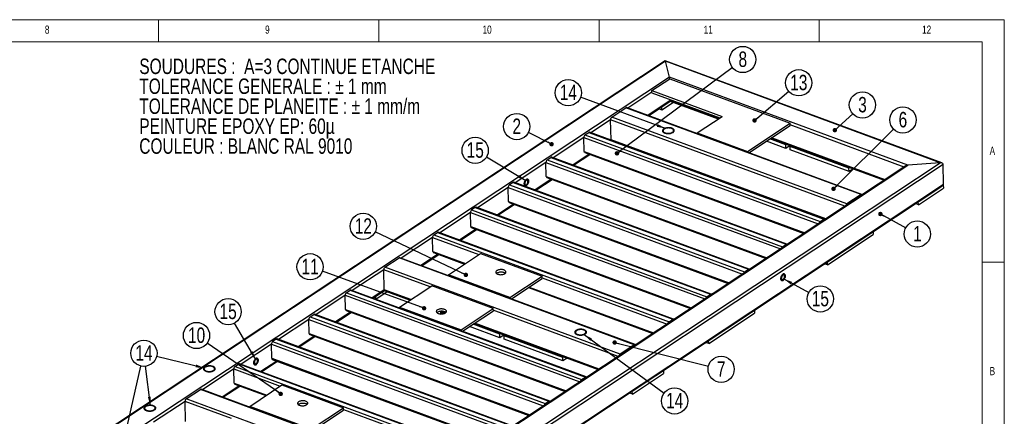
# Model space of a CAD drawing. Header units: millimetres. Extents: x 5 to 589, y 5 to 415.
# Tile 17 of 17: x 365 to 589, y 325 to 415. Entities that reach past the tile are written whole.
import ezdxf

# ---------------------------------------------------------------- set-up
doc = ezdxf.new("R2010")
doc.units = ezdxf.units.MM
doc.layers.add('NOTES', color=6, linetype='Continuous')
doc.layers.add('TRAIT-FORT', color=4, linetype='Continuous', lineweight=25)
doc.styles.add('SLDTEXTSTYLE0', font='TXT', dxfattribs={"width": 0.75})
doc.dimstyles.new('SLDDIMSTYLE7', dxfattribs={"dimtxt": 0.18, "dimasz": 1, "dimexe": 0, "dimexo": 0.0625, "dimgap": 0, "dimtad": 0, "dimtih": 1, "dimtoh": 1, "dimdec": 0, "dimrnd": 1e-09, "dimzin": 0, "dimdsep": 46, "dimtxsty": 'Standard', "dimblk1": 'DOT', "dimblk2": 'DOT', "dimsah": 1, "dimcen": 0.09, "dimadec": 0, "dimazin": 0, "dimtfac": 1, "dimtdec": 0, "dimtofl": 0, "dimtmove": 0, "dimatfit": 3, "dimldrblk": 'DOT', "dimfxl": 1, "dimfrac": 2, "dimtolj": 1, "dimtzin": 0, "dimarcsym": 0})
doc.dimstyles.new('SLDDIMSTYLE8', dxfattribs={"dimtxt": 0.18, "dimasz": 2, "dimexe": 0, "dimexo": 0.0625, "dimgap": 0, "dimtad": 0, "dimtih": 1, "dimtoh": 1, "dimdec": 0, "dimrnd": 1e-09, "dimzin": 0, "dimdsep": 46, "dimtxsty": 'Standard', "dimsah": 1, "dimcen": 0.09, "dimadec": 0, "dimazin": 0, "dimtfac": 2, "dimtdec": 0, "dimtofl": 0, "dimtmove": 0, "dimatfit": 3, "dimfxl": 1, "dimfrac": 2, "dimtolj": 1, "dimtzin": 0, "dimarcsym": 0})

# ---------------------------------------------------------------- blocks, each defined once
blk = doc.blocks.new('SW_NOTE_0')
at = {"layer": 'NOTES', "color": 0, "char_height": 3.5, "attachment_point": 1, "style": 'SLDTEXTSTYLE0'}
for s, insert in [('SOUDURES :  A=3 CONTINUE ETANCHE', (0, 4.51)), ('TOLERANCE GENERALE : ± 1 mm', (0, -0.01)), ('TOLERANCE DE PLANEITE : ± 1 mm/m', (0, -4.54)), ('PEINTURE EPOXY EP: 60µ', (0, -9.07)), ('COULEUR : BLANC RAL 9010', (0, -13.59))]:
    blk.add_mtext(s, dxfattribs=dict(at, insert=insert))
blk = doc.blocks.new('SW_NOTE_6')
at = {"layer": 'NOTES', "color": 0}
blk.add_circle((2.62, -1.42), 2.98, dxfattribs=at)
at = {"layer": 'NOTES', "color": 0, "insert": (2.63, 0.39), "char_height": 3.5, "attachment_point": 2, "style": 'SLDTEXTSTYLE0'}
blk.add_mtext('1', dxfattribs=at)
blk = doc.blocks.new('_DOT')
at = {"color": 0, "linetype": 'ByBlock', "lineweight": -2}
blk.add_line((-0.5, 0), (-1, 0), dxfattribs=at)
at = {"color": 0, "linetype": 'ByBlock', "const_width": 0.5}
blk.add_lwpolyline([(-0.25, 0, 1), (0.25, 0, 1)], format="xyb", close=True, dxfattribs=at)
blk = doc.blocks.new('SW_NOTE_7')
at = {"layer": 'NOTES', "color": 0}
blk.add_circle((2.62, -1.43), 2.98, dxfattribs=at)
at = {"layer": 'NOTES', "color": 0, "insert": (2.63, 0.39), "char_height": 3.5, "attachment_point": 2, "style": 'SLDTEXTSTYLE0'}
blk.add_mtext('15', dxfattribs=at)
blk = doc.blocks.new('SW_NOTE_8')
at = {"layer": 'NOTES', "color": 0}
blk.add_circle((2.89, -0.73), 2.98, dxfattribs=at)
at = {"layer": 'NOTES', "color": 0, "insert": (2.9, 1.09), "char_height": 3.5, "attachment_point": 2, "style": 'SLDTEXTSTYLE0'}
blk.add_mtext('7', dxfattribs=at)
blk = doc.blocks.new('SW_NOTE_10')
at = {"layer": 'NOTES', "color": 0}
blk.add_circle((2.27, 1.93), 2.98, dxfattribs=at)
at = {"layer": 'NOTES', "color": 0, "insert": (2.28, 3.75), "char_height": 3.5, "attachment_point": 2, "style": 'SLDTEXTSTYLE0'}
blk.add_mtext('13', dxfattribs=at)
blk = doc.blocks.new('SW_NOTE_11')
at = {"layer": 'NOTES', "color": 0}
blk.add_circle((2.2, 2.01), 2.98, dxfattribs=at)
at = {"layer": 'NOTES', "color": 0, "insert": (2.21, 3.83), "char_height": 3.5, "attachment_point": 2, "style": 'SLDTEXTSTYLE0'}
blk.add_mtext('3', dxfattribs=at)
blk = doc.blocks.new('SW_NOTE_12')
at = {"layer": 'NOTES', "color": 0}
blk.add_circle((-2.66, 1.35), 2.98, dxfattribs=at)
at = {"layer": 'NOTES', "color": 0, "insert": (-2.66, 3.17), "char_height": 3.5, "attachment_point": 2, "style": 'SLDTEXTSTYLE0'}
blk.add_mtext('2', dxfattribs=at)
blk = doc.blocks.new('SW_NOTE_13')
at = {"layer": 'NOTES', "color": 0}
blk.add_circle((2.39, 1.78), 2.98, dxfattribs=at)
at = {"layer": 'NOTES', "color": 0, "insert": (2.4, 3.6), "char_height": 3.5, "attachment_point": 2, "style": 'SLDTEXTSTYLE0'}
blk.add_mtext('8', dxfattribs=at)
blk = doc.blocks.new('SW_NOTE_14')
at = {"layer": 'NOTES', "color": 0}
blk.add_circle((-2.7, 1.28), 2.98, dxfattribs=at)
at = {"layer": 'NOTES', "color": 0, "insert": (-2.69, 3.09), "char_height": 3.5, "attachment_point": 2, "style": 'SLDTEXTSTYLE0'}
blk.add_mtext('12', dxfattribs=at)
blk = doc.blocks.new('SW_NOTE_15')
at = {"layer": 'NOTES', "color": 0}
blk.add_circle((-2.8, 1.02), 2.98, dxfattribs=at)
at = {"layer": 'NOTES', "color": 0, "insert": (-2.79, 2.84), "char_height": 3.5, "attachment_point": 2, "style": 'SLDTEXTSTYLE0'}
blk.add_mtext('11', dxfattribs=at)
blk = doc.blocks.new('SW_NOTE_16')
at = {"layer": 'NOTES', "color": 0}
blk.add_circle((-2.45, 1.7), 2.98, dxfattribs=at)
at = {"layer": 'NOTES', "color": 0, "insert": (-2.44, 3.52), "char_height": 3.5, "attachment_point": 2, "style": 'SLDTEXTSTYLE0'}
blk.add_mtext('10', dxfattribs=at)
blk = doc.blocks.new('SW_NOTE_21')
at = {"layer": 'NOTES', "color": 0}
blk.add_circle((2.12, 2.1), 2.98, dxfattribs=at)
at = {"layer": 'NOTES', "color": 0, "insert": (2.12, 3.92), "char_height": 3.5, "attachment_point": 2, "style": 'SLDTEXTSTYLE0'}
blk.add_mtext('6', dxfattribs=at)
blk = doc.blocks.new('SW_NOTE_22')
at = {"layer": 'NOTES', "color": 0}
blk.add_circle((-1.49, 2.58), 2.98, dxfattribs=at)
at = {"layer": 'NOTES', "color": 0, "insert": (-1.48, 4.4), "char_height": 3.5, "attachment_point": 2, "style": 'SLDTEXTSTYLE0'}
blk.add_mtext('15', dxfattribs=at)
blk = doc.blocks.new('SW_NOTE_23')
at = {"layer": 'NOTES', "color": 0}
blk.add_circle((-2.56, 1.53), 2.98, dxfattribs=at)
at = {"layer": 'NOTES', "color": 0, "insert": (-2.55, 3.35), "char_height": 3.5, "attachment_point": 2, "style": 'SLDTEXTSTYLE0'}
blk.add_mtext('15', dxfattribs=at)
blk = doc.blocks.new('SW_NOTE_24')
at = {"layer": 'NOTES', "color": 0}
blk.add_circle((-2.8, 1.03), 2.98, dxfattribs=at)
at = {"layer": 'NOTES', "color": 0, "insert": (-2.79, 2.85), "char_height": 3.5, "attachment_point": 2, "style": 'SLDTEXTSTYLE0'}
blk.add_mtext('14', dxfattribs=at)
blk = doc.blocks.new('SW_NOTE_25')
at = {"layer": 'NOTES', "color": 0}
blk.add_circle((2.41, -1.76), 2.98, dxfattribs=at)
at = {"layer": 'NOTES', "color": 0, "insert": (2.42, 0.06), "char_height": 3.5, "attachment_point": 2, "style": 'SLDTEXTSTYLE0'}
blk.add_mtext('14', dxfattribs=at)
blk = doc.blocks.new('SW_NOTE_27')
at = {"layer": 'NOTES', "color": 0}
blk.add_circle((-2.9, 0.71), 2.98, dxfattribs=at)
at = {"layer": 'NOTES', "color": 0, "insert": (-2.89, 2.53), "char_height": 3.5, "attachment_point": 2, "style": 'SLDTEXTSTYLE0'}
blk.add_mtext('14', dxfattribs=at)

msp = doc.modelspace()

# ---------------------------------------------------------------- linework, layer by layer
at = {"lineweight": 18}
for p, q in [((589, 415), (5, 415)), ((397, 415), (397, 410)), ((447, 410), (447, 415)), ((497, 415), (497, 410)), ((547, 410), (547, 415)), ((589, 5), (589, 415)), ((584, 410), (10, 410)), ((584, 10), (584, 410)), ((584, 360), (589, 360))]:
    msp.add_line(p, q, dxfattribs=at)
at = {"layer": 'TRAIT-FORT', "lineweight": 25}
for p, q in [((511.99, 405.68), (376.61, 316.1)), ((512.04, 405.57), (377.04, 316.24)), ((574.82, 382.51), (512, 405.68)), ((574.43, 382.55), (512.04, 405.57)), ((512.96, 401.92), (512.04, 405.57)), ((512.96, 401.92), (390.47, 320.87)), ((509, 398.93), (513.04, 401.6)), ((567.09, 381.95), (512.96, 401.92)), ((513.04, 401.6), (540.35, 391.53)), ((509.01, 398.53), (503.56, 394.92)), ((509, 398.93), (524.91, 393.06)), ((509.01, 398.39), (509, 398.93)), ((509.01, 398.39), (524.4, 392.72)), ((513.17, 396.67), (508.03, 393.27)), ((508.21, 393.21), (513.15, 396.48)), ((513.86, 396.22), (511.25, 394.49)), ((513.15, 396.48), (524.02, 392.47)), ((513.17, 396.67), (513.17, 396.86)), ((524.21, 392.6), (513.17, 396.67)), ((499.86, 392.88), (503.07, 395.01)), ((556.48, 375.3), (503.07, 395.01)), ((556.65, 375.34), (503.24, 395.04)), ((511.25, 394.49), (510.54, 394.75)), ((511.25, 394.49), (511.23, 395.21)), ((499.59, 392.29), (495.13, 389.34)), ((499.71, 387.76), (499.59, 392.29)), ((552.82, 372.65), (499.59, 392.29)), ((553.26, 373.18), (499.86, 392.88)), ((519.27, 389.32), (524.91, 393.06)), ((530.66, 385.12), (540.35, 391.53)), ((540.36, 390.99), (540.35, 391.53)), ((493.79, 388.86), (494.64, 389.43)), ((494.64, 389.43), (548.05, 369.72)), ((548.22, 369.76), (494.81, 389.46)), ((519.27, 389.12), (519.27, 389.32)), ((519.27, 389.32), (530.66, 385.12)), ((531, 384.8), (540.36, 390.99)), ((566.28, 381.56), (540.36, 391.13)), ((493.52, 388.28), (486.55, 383.67)), ((493.6, 385.08), (493.52, 388.28)), ((493.52, 388.28), (546.75, 368.64)), ((493.79, 388.86), (547.19, 369.16)), ((499.71, 387.76), (499.6, 387.69)), ((548.47, 369.77), (499.71, 387.76)), ((539.42, 385.8), (534.99, 387.43)), ((539.4, 386.6), (535.75, 387.94)), ((535.94, 388.07), (561.73, 378.55)), ((561.93, 378.68), (536.14, 388.2)), ((493.6, 385.08), (543.68, 366.6)), ((493.73, 384.83), (543.48, 366.48)), ((530.67, 384.92), (530.66, 385.12)), ((539.59, 386.72), (539.4, 386.6)), ((539.42, 385.8), (539.4, 386.6)), ((540.38, 386.43), (539.42, 385.8)), ((540.37, 386.24), (540.56, 386.37)), ((553.72, 381.31), (540.37, 386.24)), ((540.39, 385.44), (540.37, 386.24)), ((553.74, 380.51), (540.39, 385.44)), ((439.43, 293.22), (574.43, 382.55)), ((484.94, 382.6), (477.97, 377.99)), ((485.02, 379.4), (484.94, 382.6)), ((484.94, 382.6), (538.17, 362.96)), ((485.21, 383.19), (486.06, 383.75)), ((485.21, 383.19), (538.62, 363.48)), ((486.06, 383.75), (539.47, 364.05)), ((539.64, 364.08), (486.23, 383.78)), ((494.72, 384.47), (491.02, 382.02)), ((491.2, 381.95), (494.9, 384.4)), ((574.43, 382.55), (567.09, 381.95)), ((566.65, 381.81), (438.46, 296.99)), ((438.51, 296.87), (567.09, 381.95)), ((439.52, 292.5), (575.09, 382.21)), ((553.91, 381.44), (553.72, 381.31)), ((553.74, 380.51), (553.72, 381.31)), ((554.7, 381.15), (553.74, 380.51)), ((575.21, 377.68), (575.09, 382.21)), ((477.48, 378.07), (476.63, 377.51)), ((477.48, 378.07), (530.89, 358.37)), ((531.06, 358.4), (477.65, 378.11)), ((486.15, 378.79), (482.44, 376.34)), ((482.62, 376.28), (486.32, 378.72)), ((485.02, 379.4), (535.1, 360.93)), ((485.15, 379.16), (534.9, 360.8)), ((439.62, 287.78), (575.01, 377.37)), ((439.64, 287.97), (575.21, 377.68)), ((476.36, 376.92), (469.39, 372.31)), ((476.44, 373.73), (476.36, 376.92)), ((476.36, 376.92), (529.59, 357.28)), ((476.63, 377.51), (530.04, 357.81)), ((569.5, 372.99), (575.17, 376.75)), ((575.15, 377.5), (575.17, 376.75)), ((476.44, 373.73), (526.52, 355.25)), ((476.57, 373.48), (526.32, 355.12)), ((556.48, 375.3), (553.26, 373.18)), ((556.48, 375.1), (553.27, 372.98)), ((556.46, 375.06), (556.43, 375.07)), ((569.5, 372.99), (569.48, 373.71)), ((467.78, 371.25), (460.81, 366.64)), ((467.86, 368.05), (467.78, 371.25)), ((467.78, 371.25), (521.01, 351.61)), ((468.9, 372.4), (468.05, 371.83)), ((468.05, 371.83), (521.46, 352.13)), ((468.9, 372.4), (522.31, 352.69)), ((522.48, 352.73), (469.07, 372.43)), ((477.57, 373.11), (473.86, 370.66)), ((474.04, 370.6), (477.74, 373.05)), ((569.5, 372.99), (568.8, 373.26)), ((547.19, 369.16), (548.05, 369.72)), ((547.2, 368.96), (548.05, 369.52)), ((548, 369.49), (548.02, 369.48)), ((459.47, 366.16), (460.32, 366.72)), ((460.32, 366.72), (513.73, 347.02)), ((513.9, 347.05), (460.49, 366.75)), ((468.99, 367.43), (465.28, 364.99)), ((465.46, 364.92), (469.16, 367.37)), ((467.86, 368.05), (517.94, 349.57)), ((467.99, 367.8), (517.74, 349.44)), ((559.23, 366.93), (559.25, 366.21)), ((459.2, 365.57), (452.07, 360.85)), ((459.29, 362.37), (459.2, 365.57)), ((459.2, 365.57), (469.73, 361.68)), ((459.47, 366.16), (512.88, 346.45)), ((548.86, 359.34), (559.25, 366.21)), ((459.29, 362.37), (466.66, 359.65)), ((538.62, 363.48), (539.47, 364.05)), ((538.62, 363.28), (539.47, 363.85)), ((539.42, 363.81), (539.45, 363.8)), ((448.37, 358.81), (451.59, 360.94)), ((504.99, 341.23), (451.59, 360.94)), ((505.16, 341.27), (451.76, 360.97)), ((460.41, 361.76), (456.55, 359.2)), ((456.72, 359.14), (460.58, 361.69)), ((459.41, 362.13), (466.46, 359.52)), ((462.79, 357.09), (470.11, 361.94)), ((470.11, 361.94), (484.07, 356.79)), ((548.86, 359.34), (548.84, 360.05)), ((448.1, 358.22), (440.97, 353.51)), ((448.22, 353.69), (448.1, 358.22)), ((458.63, 354.34), (448.1, 358.22)), ((501.78, 339.11), (448.37, 358.81)), ((530.04, 357.81), (530.89, 358.37)), ((530.89, 358.17), (530.04, 357.61)), ((530.84, 358.14), (530.87, 358.13)), ((548.86, 359.34), (548.15, 359.6)), ((462.8, 356.9), (462.79, 357.09)), ((476.75, 351.94), (462.79, 357.09)), ((476.75, 351.94), (484.07, 356.79)), ((477.09, 351.62), (484.09, 356.26)), ((484.09, 356.26), (484.07, 356.79)), ((484.08, 356.39), (512.43, 345.93)), ((439.63, 353.03), (440.48, 353.59)), ((440.48, 353.59), (493.89, 333.89)), ((494.06, 333.92), (440.66, 353.63)), ((448.22, 353.69), (445.45, 351.86)), ((445.62, 351.79), (448.25, 353.54)), ((448.91, 353.24), (446.33, 351.53)), ((454.28, 351.46), (448.22, 353.69)), ((448.34, 353.45), (454.08, 351.33)), ((451.69, 349.75), (459.01, 354.59)), ((472.97, 349.44), (459.01, 354.59)), ((480.95, 354.18), (509.17, 343.77)), ((481.14, 354.31), (509.36, 343.9)), ((439.36, 352.44), (432.71, 348.04)), ((439.45, 349.24), (439.36, 352.44)), ((439.36, 352.44), (492.59, 332.8)), ((439.63, 353.03), (493.04, 333.33)), ((446.29, 351.54), (446.28, 352.23)), ((476.76, 351.75), (476.75, 351.94)), ((521.46, 352.13), (522.31, 352.69)), ((522.31, 352.49), (521.46, 351.93)), ((522.26, 352.46), (522.29, 352.45)), ((439.45, 349.24), (489.52, 330.77)), ((439.57, 349), (489.33, 330.64)), ((451.69, 349.75), (465.65, 344.6)), ((451.7, 349.55), (451.69, 349.75)), ((460.94, 348.8), (462.03, 348.4)), ((462.21, 348.53), (461.44, 348.82)), ((465.65, 344.6), (472.97, 349.44)), ((465.99, 344.28), (472.99, 348.91)), ((472.99, 348.91), (472.97, 349.44)), ((501.33, 338.58), (472.98, 349.04)), ((532.26, 349.08), (532.28, 348.36)), ((431.1, 346.97), (424.2, 342.41)), ((431.18, 343.77), (431.1, 346.97)), ((431.1, 346.97), (484.33, 327.33)), ((431.37, 347.56), (432.22, 348.12)), ((431.37, 347.56), (484.77, 327.86)), ((432.22, 348.12), (485.62, 328.42)), ((485.79, 328.45), (432.39, 348.16)), ((440.57, 348.63), (437.18, 346.39)), ((437.35, 346.32), (440.74, 348.57)), ((461.1, 348.55), (461.29, 348.67)), ((461.78, 348.29), (461.1, 348.55)), ((461.11, 348.2), (461.1, 348.55)), ((512.88, 346.45), (513.73, 347.02)), ((512.88, 346.25), (513.73, 346.82)), ((513.68, 346.78), (513.71, 346.77)), ((521.89, 341.49), (532.28, 348.36)), ((465.65, 344.4), (465.65, 344.6)), ((474.47, 342.82), (467.61, 345.35)), ((474.45, 343.62), (468.38, 345.86)), ((468.57, 345.99), (496.78, 335.58)), ((496.98, 335.7), (468.76, 346.12)), ((423.72, 342.5), (422.87, 341.93)), ((423.72, 342.5), (477.12, 322.79)), ((477.29, 322.83), (423.89, 342.53)), ((432.3, 343.16), (428.68, 340.76)), ((428.85, 340.7), (432.47, 343.1)), ((431.18, 343.77), (481.25, 325.3)), ((431.3, 343.53), (481.06, 325.17)), ((474.64, 343.75), (474.45, 343.62)), ((474.47, 342.82), (474.45, 343.62)), ((475.43, 343.46), (474.47, 342.82)), ((475.42, 343.26), (475.61, 343.39)), ((488.77, 338.34), (475.42, 343.26)), ((475.44, 342.46), (475.42, 343.26)), ((488.79, 337.54), (475.44, 342.46)), ((521.89, 341.49), (521.87, 342.2)), ((422.59, 341.35), (415.7, 336.79)), ((422.68, 338.15), (422.59, 341.35)), ((422.59, 341.35), (475.82, 321.71)), ((422.87, 341.93), (476.27, 322.23)), ((504.99, 341.23), (501.78, 339.11)), ((504.99, 341.03), (501.78, 338.91)), ((504.97, 340.99), (504.94, 341)), ((521.89, 341.49), (521.18, 341.75)), ((422.68, 338.15), (472.75, 319.67)), ((422.8, 337.9), (472.56, 319.54)), ((488.96, 338.46), (488.77, 338.34)), ((488.79, 337.54), (488.77, 338.34)), ((489.75, 338.17), (488.79, 337.54)), ((414.09, 335.72), (406.96, 331)), ((414.17, 332.52), (414.09, 335.72)), ((414.09, 335.72), (424.62, 331.84)), ((414.36, 336.31), (415.21, 336.87)), ((414.36, 336.31), (467.77, 316.6)), ((415.21, 336.87), (468.62, 317.17)), ((468.79, 317.2), (415.38, 336.9)), ((423.8, 337.53), (420.17, 335.14)), ((420.35, 335.07), (423.97, 337.47)), ((511.62, 335.42), (511.64, 334.71)), ((493.04, 333.33), (493.89, 333.89)), ((493.04, 333.13), (493.89, 333.69)), ((493.84, 333.65), (493.87, 333.65)), ((504.55, 330.02), (511.64, 334.71)), ((403.26, 328.96), (406.47, 331.09)), ((459.88, 311.38), (406.47, 331.09)), ((460.05, 311.42), (406.64, 331.12)), ((415.3, 331.91), (411.44, 329.35)), ((411.61, 329.29), (415.47, 331.84)), ((414.17, 332.52), (421.55, 329.8)), ((414.3, 332.28), (421.35, 329.67)), ((417.68, 327.24), (425, 332.09)), ((425, 332.09), (438.96, 326.94)), ((456.67, 309.26), (403.26, 328.96)), ((504.55, 330.02), (503.85, 330.28)), ((504.55, 330.02), (504.53, 330.73)), ((402.99, 328.37), (395.86, 323.66)), ((403.11, 323.84), (402.99, 328.37)), ((413.52, 324.49), (402.99, 328.37)), ((431.64, 322.09), (417.68, 327.24)), ((417.69, 327.05), (417.68, 327.24)), ((431.64, 322.09), (438.96, 326.94)), ((431.98, 321.77), (438.98, 326.41)), ((438.98, 326.41), (438.96, 326.94)), ((438.97, 326.54), (467.32, 316.08)), ((484.77, 327.86), (485.62, 328.42)), ((484.78, 327.66), (485.63, 328.22)), ((485.58, 328.18), (485.6, 328.18))]:
    msp.add_line(p, q, dxfattribs=at)
at = {"layer": 'TRAIT-FORT', "lineweight": 25, "flags": 128}
for points in [[(511.67, 390.21), (511.56, 390.13), (511.48, 390.04), (511.42, 389.95), (511.39, 389.86), (511.39, 389.76), (511.41, 389.66), (511.46, 389.57), (511.54, 389.49), (511.64, 389.41), (511.76, 389.34), (511.9, 389.27), (512.06, 389.22), (512.24, 389.19), (512.42, 389.16), (512.61, 389.15), (512.8, 389.15), (512.99, 389.17), (513.18, 389.2), (513.35, 389.24), (513.52, 389.29), (513.66, 389.36), (513.79, 389.43), (513.9, 389.51), (513.98, 389.6), (514.04, 389.69), (514.07, 389.79), (514.07, 389.88), (514.05, 389.98), (514, 390.07), (513.92, 390.16), (513.82, 390.24), (513.7, 390.31), (513.56, 390.37), (513.4, 390.42), (513.22, 390.46), (513.04, 390.48), (512.85, 390.49), (512.66, 390.49), (512.47, 390.48), (512.28, 390.45), (512.11, 390.41), (511.94, 390.35), (511.8, 390.29), (511.67, 390.21)], [(511.67, 390.21), (511.56, 390.13), (511.48, 390.04), (511.42, 389.95), (511.39, 389.86), (511.39, 389.76), (511.41, 389.66), (511.46, 389.57), (511.54, 389.49), (511.64, 389.41), (511.76, 389.34), (511.9, 389.27), (512.06, 389.22), (512.24, 389.19), (512.42, 389.16), (512.61, 389.15), (512.8, 389.15), (512.99, 389.17), (513.18, 389.2), (513.35, 389.24), (513.52, 389.29), (513.66, 389.36), (513.79, 389.43), (513.9, 389.51), (513.98, 389.6), (514.04, 389.69), (514.07, 389.79), (514.07, 389.88), (514.05, 389.98), (514, 390.07), (513.92, 390.16), (513.82, 390.24), (513.7, 390.31), (513.56, 390.37), (513.4, 390.42), (513.22, 390.46), (513.04, 390.48), (512.85, 390.49), (512.66, 390.49), (512.47, 390.48), (512.28, 390.45), (512.11, 390.41), (511.94, 390.35), (511.8, 390.29), (511.67, 390.21)], [(511.79, 390.17), (511.69, 390.09), (511.61, 390.01), (511.56, 389.92), (511.54, 389.83), (511.55, 389.74), (511.58, 389.65), (511.64, 389.56), (511.72, 389.48), (511.83, 389.41), (511.96, 389.35), (512.11, 389.3), (512.27, 389.26), (512.45, 389.24), (512.63, 389.23), (512.81, 389.23), (512.99, 389.25), (513.17, 389.28), (513.33, 389.32), (513.48, 389.37), (513.61, 389.44), (513.72, 389.51), (513.81, 389.59), (513.88, 389.68), (513.91, 389.77), (513.92, 389.86), (513.9, 389.95), (513.86, 390.04), (513.78, 390.12), (513.69, 390.2), (513.57, 390.26), (513.43, 390.32), (513.27, 390.36), (513.1, 390.39), (512.92, 390.41), (512.74, 390.42), (512.56, 390.41), (512.38, 390.38), (512.21, 390.35), (512.05, 390.3), (511.91, 390.24), (511.79, 390.17)], [(499.73, 387.65), (499.72, 387.69), (499.71, 387.76)], [(480.52, 377.34), (480.61, 377.41), (480.7, 377.5), (480.78, 377.61), (480.85, 377.74), (480.91, 377.88), (480.95, 378.02), (480.98, 378.16), (481, 378.3), (480.99, 378.43), (480.97, 378.54), (480.94, 378.64), (480.88, 378.72), (480.82, 378.77), (480.74, 378.8), (480.66, 378.81), (480.57, 378.78), (480.48, 378.74), (480.39, 378.66), (480.3, 378.57), (480.22, 378.46), (480.15, 378.33), (480.09, 378.2), (480.05, 378.05), (480.02, 377.91), (480, 377.77), (480.01, 377.64), (480.03, 377.53), (480.06, 377.43), (480.11, 377.35), (480.18, 377.3), (480.25, 377.27), (480.34, 377.26), (480.43, 377.29), (480.52, 377.34)], [(480.52, 377.34), (480.43, 377.29), (480.34, 377.26), (480.25, 377.27), (480.18, 377.3), (480.11, 377.35), (480.06, 377.43), (480.03, 377.53), (480.01, 377.64), (480, 377.77), (480.02, 377.91), (480.05, 378.05), (480.09, 378.2), (480.15, 378.33), (480.22, 378.46), (480.3, 378.57), (480.39, 378.66), (480.48, 378.74), (480.57, 378.78), (480.66, 378.81), (480.74, 378.8), (480.82, 378.77), (480.88, 378.72), (480.94, 378.64), (480.97, 378.54), (480.99, 378.43), (481, 378.3), (480.98, 378.16), (480.95, 378.02), (480.91, 377.88), (480.85, 377.74), (480.78, 377.61), (480.7, 377.5), (480.61, 377.41), (480.52, 377.34)], [(480.51, 377.54), (480.59, 377.6), (480.66, 377.68), (480.72, 377.78), (480.78, 377.89), (480.82, 378.01), (480.84, 378.13), (480.85, 378.24), (480.85, 378.35), (480.82, 378.44), (480.79, 378.51), (480.73, 378.56), (480.67, 378.58), (480.6, 378.58), (480.52, 378.56), (480.45, 378.51), (480.37, 378.43), (480.31, 378.34), (480.25, 378.24), (480.2, 378.12), (480.17, 378), (480.15, 377.89), (480.15, 377.77), (480.16, 377.68), (480.19, 377.59), (480.24, 377.53), (480.3, 377.5), (480.36, 377.48), (480.44, 377.5), (480.51, 377.54)], [(473.78, 358.05), (473.68, 357.97), (473.61, 357.89), (473.56, 357.8), (473.54, 357.72), (473.54, 357.63), (473.58, 357.54), (473.63, 357.46), (473.72, 357.38), (473.82, 357.31), (473.95, 357.26), (474.09, 357.21), (474.25, 357.17), (474.42, 357.15), (474.59, 357.13), (474.77, 357.14), (474.94, 357.15), (475.11, 357.18), (475.27, 357.22), (475.42, 357.28), (475.55, 357.34), (475.65, 357.41), (475.74, 357.49), (475.8, 357.57), (475.84, 357.66), (475.84, 357.75), (475.83, 357.84), (475.78, 357.92), (475.71, 358), (475.62, 358.07), (475.5, 358.14), (475.37, 358.19), (475.21, 358.24), (475.05, 358.27), (474.88, 358.28), (474.7, 358.29), (474.53, 358.28), (474.35, 358.26), (474.19, 358.22), (474.04, 358.17), (473.9, 358.11), (473.78, 358.05)], [(473.68, 357.42), (473.74, 357.48), (473.85, 357.55), (473.98, 357.61), (474.13, 357.66), (474.29, 357.71), (474.45, 357.74), (474.63, 357.75), (474.81, 357.75), (474.98, 357.74), (475.15, 357.72), (475.31, 357.68), (475.45, 357.63), (475.57, 357.57), (475.68, 357.51), (475.72, 357.47)], [(538.78, 355.84), (538.87, 355.91), (538.95, 356.01), (539.03, 356.12), (539.11, 356.24), (539.16, 356.38), (539.21, 356.52), (539.24, 356.66), (539.25, 356.8), (539.25, 356.93), (539.23, 357.05), (539.19, 357.15), (539.14, 357.22), (539.08, 357.28), (539, 357.31), (538.92, 357.31), (538.83, 357.29), (538.74, 357.24), (538.65, 357.17), (538.56, 357.07), (538.48, 356.96), (538.41, 356.84), (538.35, 356.7), (538.31, 356.56), (538.28, 356.42), (538.26, 356.28), (538.27, 356.15), (538.29, 356.03), (538.32, 355.93), (538.37, 355.86), (538.44, 355.8), (538.51, 355.77), (538.6, 355.77), (538.68, 355.79), (538.78, 355.84)], [(538.78, 355.84), (538.69, 355.79), (538.6, 355.77), (538.51, 355.77), (538.44, 355.8), (538.37, 355.86), (538.32, 355.93), (538.29, 356.03), (538.27, 356.15), (538.26, 356.28), (538.28, 356.42), (538.31, 356.56), (538.35, 356.7), (538.41, 356.84), (538.48, 356.96), (538.56, 357.07), (538.65, 357.17), (538.74, 357.24), (538.83, 357.29), (538.92, 357.31), (539, 357.31), (539.08, 357.28), (539.14, 357.22), (539.19, 357.15), (539.23, 357.05), (539.25, 356.93), (539.25, 356.8), (539.24, 356.66), (539.21, 356.52), (539.17, 356.38), (539.11, 356.24), (539.03, 356.12), (538.95, 356.01), (538.87, 355.91), (538.78, 355.84)], [(538.77, 356.04), (538.85, 356.1), (538.92, 356.19), (538.98, 356.28), (539.04, 356.4), (539.08, 356.51), (539.1, 356.63), (539.11, 356.75), (539.1, 356.85), (539.08, 356.94), (539.04, 357.02), (538.99, 357.06), (538.93, 357.09), (538.86, 357.09), (538.78, 357.06), (538.71, 357.01), (538.63, 356.94), (538.56, 356.85), (538.5, 356.74), (538.46, 356.63), (538.42, 356.51), (538.41, 356.39), (538.4, 356.28), (538.42, 356.18), (538.45, 356.1), (538.5, 356.04), (538.55, 356), (538.62, 355.99), (538.69, 356), (538.77, 356.04)], [(460.28, 349.12), (460.19, 349.04), (460.11, 348.96), (460.06, 348.87), (460.04, 348.78), (460.05, 348.7), (460.08, 348.61), (460.14, 348.53), (460.22, 348.45), (460.33, 348.38), (460.45, 348.32), (460.6, 348.28), (460.75, 348.24), (460.92, 348.21), (461.09, 348.2), (461.27, 348.21), (461.45, 348.22), (461.61, 348.25), (461.77, 348.29), (461.92, 348.35), (462.05, 348.41), (462.16, 348.48), (462.24, 348.56), (462.3, 348.64), (462.34, 348.73), (462.35, 348.82), (462.33, 348.91), (462.28, 348.99), (462.21, 349.07), (462.12, 349.14), (462, 349.21), (461.87, 349.26), (461.72, 349.3), (461.55, 349.33), (461.38, 349.35), (461.21, 349.36), (461.03, 349.35), (460.86, 349.32), (460.69, 349.29), (460.54, 349.24), (460.4, 349.18), (460.28, 349.12)], [(462.22, 348.54), (462.13, 348.61), (462.02, 348.67), (461.88, 348.73), (461.73, 348.77), (461.57, 348.8), (461.4, 348.82), (461.22, 348.82), (461.04, 348.81), (460.87, 348.79), (460.71, 348.76), (460.55, 348.71), (460.42, 348.65), (460.3, 348.58)], [(460.3, 348.58), (460.2, 348.51), (460.18, 348.49)], [(491.74, 344.47), (491.63, 344.38), (491.55, 344.3), (491.49, 344.2), (491.46, 344.11), (491.46, 344.01), (491.48, 343.92), (491.53, 343.83), (491.61, 343.74), (491.71, 343.66), (491.83, 343.59), (491.97, 343.53), (492.13, 343.48), (492.31, 343.44), (492.49, 343.41), (492.68, 343.4), (492.87, 343.4), (493.06, 343.42), (493.25, 343.45), (493.42, 343.49), (493.59, 343.54), (493.73, 343.61), (493.86, 343.68), (493.97, 343.76), (494.05, 343.85), (494.11, 343.95), (494.14, 344.04), (494.14, 344.14), (494.12, 344.23), (494.07, 344.32), (493.99, 344.41), (493.89, 344.49), (493.77, 344.56), (493.63, 344.62), (493.47, 344.67), (493.29, 344.71), (493.11, 344.73), (492.92, 344.75), (492.73, 344.74), (492.54, 344.73), (492.35, 344.7), (492.18, 344.66), (492.01, 344.6), (491.87, 344.54), (491.74, 344.47)], [(491.74, 344.47), (491.63, 344.38), (491.55, 344.3), (491.49, 344.2), (491.46, 344.11), (491.46, 344.01), (491.48, 343.92), (491.53, 343.83), (491.61, 343.74), (491.71, 343.66), (491.83, 343.59), (491.97, 343.53), (492.13, 343.48), (492.31, 343.44), (492.49, 343.41), (492.68, 343.4), (492.87, 343.4), (493.06, 343.42), (493.25, 343.45), (493.42, 343.49), (493.59, 343.54), (493.73, 343.61), (493.86, 343.68), (493.97, 343.76), (494.05, 343.85), (494.11, 343.95), (494.14, 344.04), (494.14, 344.14), (494.12, 344.23), (494.07, 344.32), (493.99, 344.41), (493.89, 344.49), (493.77, 344.56), (493.63, 344.62), (493.47, 344.67), (493.29, 344.71), (493.11, 344.73), (492.92, 344.75), (492.73, 344.74), (492.54, 344.73), (492.35, 344.7), (492.18, 344.66), (492.01, 344.6), (491.87, 344.54), (491.74, 344.47)], [(491.86, 344.42), (491.76, 344.34), (491.68, 344.26), (491.63, 344.17), (491.61, 344.08), (491.61, 343.99), (491.65, 343.9), (491.71, 343.81), (491.79, 343.74), (491.9, 343.66), (492.03, 343.6), (492.18, 343.55), (492.34, 343.52), (492.52, 343.49), (492.7, 343.48), (492.88, 343.48), (493.06, 343.5), (493.23, 343.53), (493.4, 343.57), (493.55, 343.63), (493.68, 343.69), (493.79, 343.77), (493.88, 343.85), (493.95, 343.93), (493.98, 344.02), (493.99, 344.11), (493.97, 344.21), (493.93, 344.29), (493.85, 344.37), (493.75, 344.45), (493.63, 344.52), (493.5, 344.57), (493.34, 344.62), (493.17, 344.65), (492.99, 344.67), (492.81, 344.67), (492.63, 344.66), (492.45, 344.64), (492.28, 344.6), (492.12, 344.55), (491.98, 344.49), (491.86, 344.42)], [(419.11, 336.7), (419.2, 336.78), (419.29, 336.87), (419.37, 336.98), (419.44, 337.11), (419.5, 337.24), (419.54, 337.38), (419.57, 337.53), (419.59, 337.67), (419.58, 337.79), (419.56, 337.91), (419.53, 338.01), (419.48, 338.09), (419.41, 338.14), (419.34, 338.17), (419.25, 338.17), (419.17, 338.15), (419.07, 338.1), (418.98, 338.03), (418.9, 337.94), (418.82, 337.82), (418.74, 337.7), (418.69, 337.56), (418.64, 337.42), (418.61, 337.28), (418.6, 337.14), (418.6, 337.01), (418.62, 336.9), (418.66, 336.8), (418.71, 336.72), (418.77, 336.66), (418.85, 336.64), (418.93, 336.63), (419.02, 336.65), (419.11, 336.7)], [(419.11, 336.7), (419.02, 336.65), (418.93, 336.63), (418.85, 336.64), (418.77, 336.66), (418.71, 336.72), (418.66, 336.8), (418.62, 336.9), (418.6, 337.01), (418.6, 337.14), (418.61, 337.28), (418.64, 337.42), (418.69, 337.56), (418.74, 337.7), (418.82, 337.82), (418.9, 337.94), (418.98, 338.03), (419.07, 338.1), (419.17, 338.15), (419.25, 338.17), (419.34, 338.17), (419.41, 338.14), (419.48, 338.09), (419.53, 338.01), (419.56, 337.91), (419.58, 337.79), (419.59, 337.67), (419.57, 337.53), (419.54, 337.38), (419.5, 337.24), (419.44, 337.11), (419.37, 336.98), (419.29, 336.87), (419.2, 336.78), (419.11, 336.7)], [(419.11, 336.9), (419.18, 336.97), (419.25, 337.05), (419.32, 337.15), (419.37, 337.26), (419.41, 337.38), (419.44, 337.5), (419.45, 337.61), (419.44, 337.72), (419.42, 337.81), (419.38, 337.88), (419.33, 337.93), (419.26, 337.95), (419.19, 337.95), (419.12, 337.92), (419.04, 337.87), (418.97, 337.8), (418.9, 337.71), (418.84, 337.6), (418.79, 337.49), (418.76, 337.37), (418.74, 337.25), (418.74, 337.14), (418.75, 337.04), (418.79, 336.96), (418.83, 336.9), (418.89, 336.86), (418.96, 336.85), (419.03, 336.86), (419.11, 336.9)], [(407.44, 336.15), (407.34, 336.07), (407.26, 335.98), (407.2, 335.89), (407.17, 335.79), (407.16, 335.7), (407.19, 335.6), (407.24, 335.51), (407.31, 335.43), (407.41, 335.35), (407.54, 335.27), (407.68, 335.21), (407.84, 335.16), (408.01, 335.13), (408.2, 335.1), (408.39, 335.09), (408.58, 335.09), (408.77, 335.11), (408.95, 335.13), (409.13, 335.18), (409.29, 335.23), (409.44, 335.29), (409.57, 335.37), (409.68, 335.45), (409.76, 335.54), (409.82, 335.63), (409.85, 335.73), (409.85, 335.82), (409.83, 335.92), (409.78, 336.01), (409.7, 336.1), (409.6, 336.17), (409.48, 336.25), (409.33, 336.31), (409.17, 336.36), (409, 336.4), (408.82, 336.42), (408.63, 336.43), (408.44, 336.43), (408.25, 336.41), (408.06, 336.39), (407.88, 336.34), (407.72, 336.29), (407.57, 336.23), (407.44, 336.15)], [(407.44, 336.15), (407.34, 336.07), (407.26, 335.98), (407.2, 335.89), (407.17, 335.79), (407.16, 335.7), (407.19, 335.6), (407.24, 335.51), (407.31, 335.43), (407.41, 335.35), (407.54, 335.27), (407.68, 335.21), (407.84, 335.16), (408.01, 335.13), (408.2, 335.1), (408.39, 335.09), (408.58, 335.09), (408.77, 335.11), (408.95, 335.13), (409.13, 335.18), (409.29, 335.23), (409.44, 335.29), (409.57, 335.37), (409.68, 335.45), (409.76, 335.54), (409.82, 335.63), (409.85, 335.73), (409.85, 335.82), (409.83, 335.92), (409.78, 336.01), (409.7, 336.1), (409.6, 336.17), (409.48, 336.25), (409.33, 336.31), (409.17, 336.36), (409, 336.4), (408.82, 336.42), (408.63, 336.43), (408.44, 336.43), (408.25, 336.41), (408.06, 336.39), (407.88, 336.34), (407.72, 336.29), (407.57, 336.23), (407.44, 336.15)], [(407.57, 336.11), (407.47, 336.03), (407.39, 335.94), (407.34, 335.86), (407.32, 335.77), (407.32, 335.67), (407.35, 335.59), (407.41, 335.5), (407.5, 335.42), (407.61, 335.35), (407.74, 335.29), (407.89, 335.24), (408.05, 335.2), (408.22, 335.18), (408.4, 335.16), (408.59, 335.17), (408.77, 335.18), (408.94, 335.21), (409.11, 335.26), (409.26, 335.31), (409.39, 335.38), (409.5, 335.45), (409.59, 335.53), (409.65, 335.62), (409.69, 335.71), (409.7, 335.8), (409.68, 335.89), (409.63, 335.98), (409.56, 336.06), (409.46, 336.14), (409.34, 336.2), (409.2, 336.26), (409.05, 336.3), (408.88, 336.33), (408.7, 336.35), (408.52, 336.36), (408.34, 336.35), (408.16, 336.32), (407.99, 336.29), (407.83, 336.24), (407.69, 336.18), (407.57, 336.11)], [(393.95, 327.22), (393.84, 327.14), (393.76, 327.05), (393.7, 326.96), (393.67, 326.86), (393.67, 326.77), (393.69, 326.67), (393.74, 326.58), (393.82, 326.49), (393.92, 326.41), (394.04, 326.34), (394.18, 326.28), (394.34, 326.23), (394.52, 326.19), (394.7, 326.17), (394.89, 326.16), (395.08, 326.16), (395.27, 326.17), (395.46, 326.2), (395.63, 326.25), (395.8, 326.3), (395.94, 326.36), (396.07, 326.44), (396.18, 326.52), (396.26, 326.61), (396.32, 326.7), (396.35, 326.8), (396.35, 326.89), (396.33, 326.99), (396.28, 327.08), (396.2, 327.16), (396.1, 327.24), (395.98, 327.31), (395.84, 327.38), (395.68, 327.43), (395.5, 327.46), (395.32, 327.49), (395.13, 327.5), (394.94, 327.5), (394.75, 327.48), (394.56, 327.45), (394.39, 327.41), (394.22, 327.36), (394.08, 327.29), (393.95, 327.22)], [(393.95, 327.22), (393.84, 327.14), (393.76, 327.05), (393.7, 326.96), (393.67, 326.86), (393.67, 326.77), (393.69, 326.67), (393.74, 326.58), (393.82, 326.49), (393.92, 326.41), (394.04, 326.34), (394.18, 326.28), (394.34, 326.23), (394.52, 326.19), (394.7, 326.17), (394.89, 326.16), (395.08, 326.16), (395.27, 326.17), (395.46, 326.2), (395.63, 326.25), (395.8, 326.3), (395.94, 326.36), (396.07, 326.44), (396.18, 326.52), (396.26, 326.61), (396.32, 326.7), (396.35, 326.8), (396.35, 326.89), (396.33, 326.99), (396.28, 327.08), (396.2, 327.16), (396.1, 327.24), (395.98, 327.31), (395.84, 327.38), (395.68, 327.43), (395.5, 327.46), (395.32, 327.49), (395.13, 327.5), (394.94, 327.5), (394.75, 327.48), (394.56, 327.45), (394.39, 327.41), (394.22, 327.36), (394.08, 327.29), (393.95, 327.22)], [(394.07, 327.18), (393.97, 327.1), (393.89, 327.01), (393.84, 326.93), (393.82, 326.83), (393.82, 326.74), (393.86, 326.65), (393.92, 326.57), (394, 326.49), (394.11, 326.42), (394.24, 326.36), (394.39, 326.31), (394.55, 326.27), (394.73, 326.25), (394.91, 326.23), (395.09, 326.24), (395.27, 326.25), (395.44, 326.28), (395.61, 326.33), (395.76, 326.38), (395.89, 326.45), (396, 326.52), (396.09, 326.6), (396.16, 326.69), (396.19, 326.78), (396.2, 326.87), (396.18, 326.96), (396.14, 327.05), (396.06, 327.13), (395.96, 327.2), (395.84, 327.27), (395.71, 327.33), (395.55, 327.37), (395.38, 327.4), (395.2, 327.42), (395.02, 327.42), (394.84, 327.42), (394.66, 327.39), (394.49, 327.36), (394.33, 327.31), (394.19, 327.25), (394.07, 327.18)], [(428.79, 328.28), (428.69, 328.2), (428.62, 328.12), (428.57, 328.03), (428.55, 327.95), (428.55, 327.86), (428.59, 327.77), (428.64, 327.69), (428.73, 327.61), (428.83, 327.54), (428.96, 327.48), (429.1, 327.44), (429.26, 327.4), (429.43, 327.38), (429.6, 327.36), (429.78, 327.37), (429.95, 327.38), (430.12, 327.41), (430.28, 327.45), (430.43, 327.51), (430.55, 327.57), (430.66, 327.64), (430.75, 327.72), (430.81, 327.8), (430.85, 327.89), (430.85, 327.98), (430.84, 328.07), (430.79, 328.15), (430.72, 328.23), (430.63, 328.3), (430.51, 328.37), (430.37, 328.42), (430.22, 328.46), (430.06, 328.5), (429.89, 328.51), (429.71, 328.52), (429.54, 328.51), (429.36, 328.48), (429.2, 328.45), (429.05, 328.4), (428.91, 328.34), (428.79, 328.28)], [(428.69, 327.65), (428.75, 327.71), (428.86, 327.78), (428.99, 327.84), (429.14, 327.89), (429.29, 327.94), (429.46, 327.96), (429.64, 327.98), (429.81, 327.98), (429.99, 327.97), (430.16, 327.95), (430.31, 327.91), (430.46, 327.86), (430.58, 327.8), (430.69, 327.74), (430.73, 327.7)]]:
    msp.add_lwpolyline(points, dxfattribs=at)
at = {"layer": 'TRAIT-FORT', "lineweight": 25}
for centre, radius, start, end in [((503.19, 394.86), 0.185, 73.0756, 129.0169), ((500.32, 392.31), 0.733, 128.8854, 181.2796), ((494.76, 389.28), 0.185, 73.0756, 129.0169), ((494.25, 388.29), 0.733, 128.8854, 181.2796), ((493.85, 385.05), 0.253, 173.783, 239.6898), ((485.67, 382.62), 0.733, 128.8854, 181.2796), ((486.18, 383.61), 0.185, 73.0756, 129.0169), ((477.6, 377.93), 0.185, 73.0756, 129.0169), ((485.27, 379.37), 0.253, 173.783, 239.6898), ((477.09, 376.94), 0.733, 128.8854, 181.2796), ((476.7, 373.7), 0.253, 173.783, 239.6898), ((556.59, 375.18), 0.167, 24.7228, 131.0031), ((556.54, 375.02), 0.103, 86.1162, 126.8785), ((468.51, 371.26), 0.733, 128.8854, 181.2796), ((469.02, 372.25), 0.185, 73.0756, 129.0169), ((553.69, 372.63), 0.689, 127.9468, 167.4058), ((553.42, 372.76), 0.262, 125.2487, 146.6846), ((547.62, 368.62), 0.689, 127.9468, 167.4058), ((547.35, 368.75), 0.262, 125.2487, 146.6846), ((548.15, 369.6), 0.167, 24.7228, 131.0031), ((548.11, 369.44), 0.103, 86.1162, 126.8785), ((460.44, 366.58), 0.185, 73.0756, 129.0169), ((468.12, 368.02), 0.253, 173.783, 239.6898), ((459.93, 365.59), 0.733, 128.8854, 181.2796), ((459.54, 362.34), 0.253, 173.783, 239.6898), ((539.04, 362.94), 0.689, 127.9468, 167.4058), ((538.77, 363.07), 0.262, 125.2487, 146.6846), ((539.58, 363.92), 0.167, 24.7228, 131.0031), ((539.53, 363.76), 0.103, 86.1162, 126.8785), ((451.7, 360.79), 0.185, 73.0756, 129.0169), ((448.83, 358.24), 0.733, 128.8854, 181.2796), ((530.46, 357.26), 0.689, 127.9468, 167.4058), ((531, 358.24), 0.167, 24.7228, 131.0031), ((530.95, 358.09), 0.103, 86.1162, 126.8785), ((530.19, 357.39), 0.262, 125.2487, 146.6846), ((440.6, 353.45), 0.185, 73.0756, 129.0169), ((448.47, 353.67), 0.253, 173.783, 239.6898), ((440.09, 352.46), 0.733, 128.8854, 181.2796), ((521.88, 351.59), 0.689, 127.9468, 167.4058), ((521.61, 351.72), 0.262, 125.2487, 146.6846), ((522.42, 352.57), 0.167, 24.7228, 131.0031), ((522.37, 352.41), 0.103, 86.1162, 126.8785), ((439.7, 349.22), 0.253, 173.783, 239.6898), ((431.83, 346.99), 0.733, 128.8854, 181.2796), ((432.33, 347.98), 0.185, 73.0756, 129.0169), ((513.84, 346.89), 0.167, 24.7228, 131.0031), ((513.79, 346.73), 0.103, 86.1162, 126.8785), ((513.3, 345.91), 0.689, 127.9468, 167.4058), ((513.03, 346.04), 0.262, 125.2487, 146.6846), ((423.83, 342.35), 0.185, 73.0756, 129.0169), ((431.43, 343.75), 0.253, 173.783, 239.6898), ((423.33, 341.36), 0.733, 128.8854, 181.2796), ((505.1, 341.11), 0.167, 24.7228, 131.0031), ((505.06, 340.95), 0.103, 86.1162, 126.8785), ((422.93, 338.12), 0.253, 173.783, 239.6898), ((502.2, 338.56), 0.689, 127.9468, 167.4058), ((501.93, 338.69), 0.262, 125.2487, 146.6846), ((414.82, 335.74), 0.733, 128.8854, 181.2796), ((415.33, 336.73), 0.185, 73.0756, 129.0169), ((493.46, 332.78), 0.689, 127.9468, 167.4058), ((493.19, 332.91), 0.262, 125.2487, 146.6846), ((494, 333.76), 0.167, 24.7228, 131.0031), ((493.96, 333.61), 0.103, 86.1162, 126.8785), ((406.59, 330.94), 0.185, 73.0756, 129.0169), ((414.43, 332.49), 0.253, 173.783, 239.6898), ((403.72, 328.39), 0.733, 128.8854, 181.2796), ((485.2, 327.31), 0.689, 127.9468, 167.4058), ((484.93, 327.44), 0.262, 125.2487, 146.6846), ((485.73, 328.29), 0.167, 24.7228, 131.0031), ((485.69, 328.14), 0.103, 86.1162, 126.8785)]:
    msp.add_arc(centre, radius, start, end, dxfattribs=at)
for centre, major_axis, ratio, start_param, end_param in [((512.05, 405.17), (-0.06, 0.513), 0.108088, 5.592729, 6.337901), ((512.05, 405.17), (-0.06, 0.513), 0.108088, 5.592729, 6.337901), ((512.97, 401.52), (-0.06, 0.513), 0.108088, 4.824009, 5.592729), ((512.97, 401.52), (-0.06, 0.513), 0.108088, 4.824009, 5.592729), ((513.09, 396.99), (-0.06, 0.513), 0.108088, 3.196309, 4.021933), ((513.09, 396.99), (-0.06, 0.513), 0.108088, 3.196309, 4.021933), ((574.44, 382.15), (0.646, 0.075), 0.613391, 6.228469, 7.799266), ((574.44, 382.15), (0.646, 0.075), 0.613391, 6.228469, 7.799266), ((567.1, 381.55), (0.646, 0.075), 0.613391, 1.51608, 2.261252), ((567.1, 381.55), (0.646, 0.075), 0.613391, 1.51608, 2.261252), ((574.56, 377.62), (0.646, 0.075), 0.613391, 5.402845, 6.228469), ((574.56, 377.62), (0.646, 0.075), 0.613391, 5.402845, 6.228469)]:
    msp.add_ellipse(centre, major_axis=major_axis, ratio=ratio, start_param=start_param, end_param=end_param, dxfattribs=at)

# ---------------------------------------------------------------- block references
at = {"layer": 'NOTES'}
for name, p in [('SW_NOTE_13', (527.23, 404.18)), ('SW_NOTE_0', (392.61, 401.66)), ('SW_NOTE_10', (540.06, 398.75)), ('SW_NOTE_24', (492.8, 397.39)), ('SW_NOTE_11', (554.59, 393.64)), ('SW_NOTE_12', (480.96, 389.4)), ('SW_NOTE_21', (563.86, 390.15)), ('SW_NOTE_23', (471.43, 383.81)), ('SW_NOTE_14', (446.16, 366.83)), ('SW_NOTE_6', (566.63, 367.77)), ('SW_NOTE_15', (434.19, 357.9)), ('SW_NOTE_7', (544.61, 353.06)), ('SW_NOTE_22', (414.26, 346.15)), ('SW_NOTE_16', (408.05, 341.62)), ('SW_NOTE_27', (396.55, 338.59)), ('SW_NOTE_8', (521.82, 336.38)), ('SW_NOTE_25', (511.74, 330.24))]:
    msp.add_blockref(name, p, dxfattribs=at)

# ---------------------------------------------------------------- texts
at = {"layer": 'NOTES', "attachment_point": 1, "style": 'SLDTEXTSTYLE0'}
for s, insert, char_height in [('8', (371.17, 413.67), 1.85), ('9', (421.17, 413.67), 1.85), ('10', (470.54, 413.67), 1.852), ('11', (520.75, 413.67), 1.852), ('12', (570.33, 413.67), 1.852), ('A', (585.67, 386.17), 1.85), ('B', (585.67, 336.17), 1.85)]:
    msp.add_mtext(s, dxfattribs=dict(at, insert=insert, char_height=char_height))

# ---------------------------------------------------------------- leaders
at = {"layer": 'NOTES'}
for points, dimstyle in [([(501.06, 384.67), (527.23, 404.18)], 'SLDDIMSTYLE7'), ([(532.29, 392.14), (540.06, 398.75)], 'SLDDIMSTYLE7'), ([(512.08, 390.31), (492.8, 397.39)], 'SLDDIMSTYLE8'), ([(550.52, 389.92), (554.59, 393.64)], 'SLDDIMSTYLE7'), ([(486.22, 386.73), (480.96, 389.4)], 'SLDDIMSTYLE7'), ([(550.23, 376.61), (563.86, 390.15)], 'SLDDIMSTYLE7'), ([(480.38, 378.45), (471.43, 383.81)], 'SLDDIMSTYLE8'), ([(560.86, 370.9), (566.63, 367.77)], 'SLDDIMSTYLE7'), ([(466.75, 357.08), (446.16, 366.83)], 'SLDDIMSTYLE7'), ([(457.27, 349.5), (434.19, 357.9)], 'SLDDIMSTYLE7'), ([(538.91, 356.17), (544.61, 353.06)], 'SLDDIMSTYLE8'), ([(419.05, 337.88), (414.26, 346.15)], 'SLDDIMSTYLE8'), ([(493.58, 343.54), (511.74, 330.24)], 'SLDDIMSTYLE8'), ([(500.53, 341.73), (521.82, 336.38)], 'SLDDIMSTYLE7'), ([(424.71, 330.06), (408.05, 341.62)], 'SLDDIMSTYLE7'), ([(407.39, 335.94), (396.55, 338.59)], 'SLDDIMSTYLE8'), ([(389.47, 321.03), (392.98, 336.39)], 'SLDDIMSTYLE8'), ([(395.12, 327.42), (394.02, 336.34)], 'SLDDIMSTYLE8')]:
    msp.add_leader(points, dimstyle=dimstyle, dxfattribs=at)

doc.saveas('drawing.dxf')
